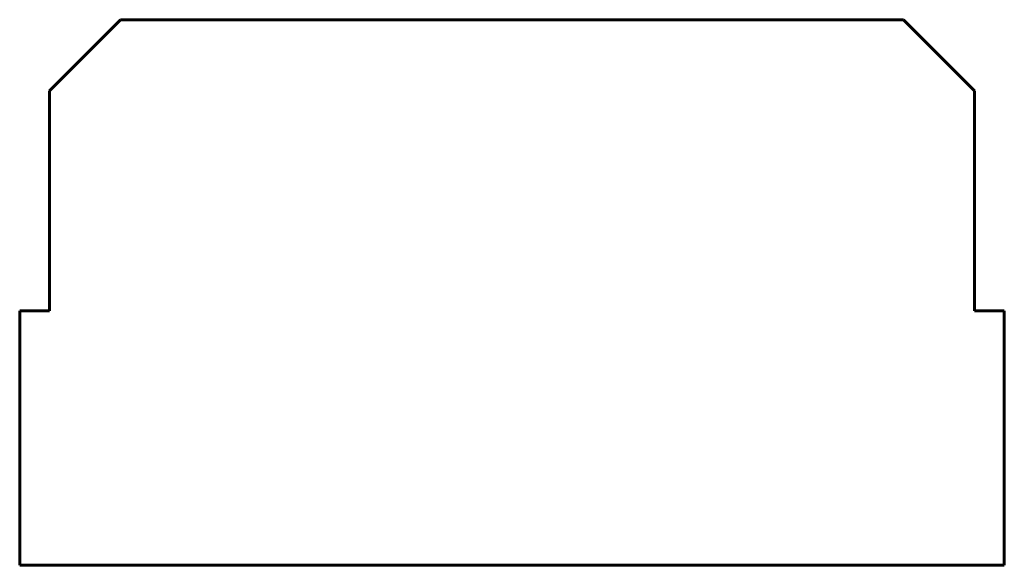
# Model space of a CAD drawing. Header units: millimetres. Extents: x 32 to 198, y 123 to 215.
import ezdxf

# ---------------------------------------------------------------- set-up
doc = ezdxf.new("R2010")
doc.units = ezdxf.units.MM
doc.linetypes.add('K5LT_BASIC', pattern=[0])
doc.layers.add('Системный слой', color=7, linetype='Continuous')

msp = doc.modelspace()

# ---------------------------------------------------------------- linework, layer by layer
at = {"layer": 'Системный слой', "color": 143, "linetype": 'K5LT_BASIC', "lineweight": 60, "true_color": 0x33acca}
for p, q in [((48.91, 214.9), (36.91, 202.9)), ((48.91, 214.9), (180.91, 214.9)), ((192.91, 202.9), (180.91, 214.9)), ((36.91, 165.8), (36.91, 202.9)), ((192.91, 202.9), (192.91, 165.8)), ((31.91, 165.8), (36.91, 165.8)), ((31.91, 122.9), (31.91, 165.8)), ((192.91, 165.8), (197.91, 165.8)), ((197.91, 165.8), (197.91, 122.9)), ((197.91, 122.9), (31.91, 122.9))]:
    msp.add_line(p, q, dxfattribs=at)

doc.saveas('drawing.dxf')
